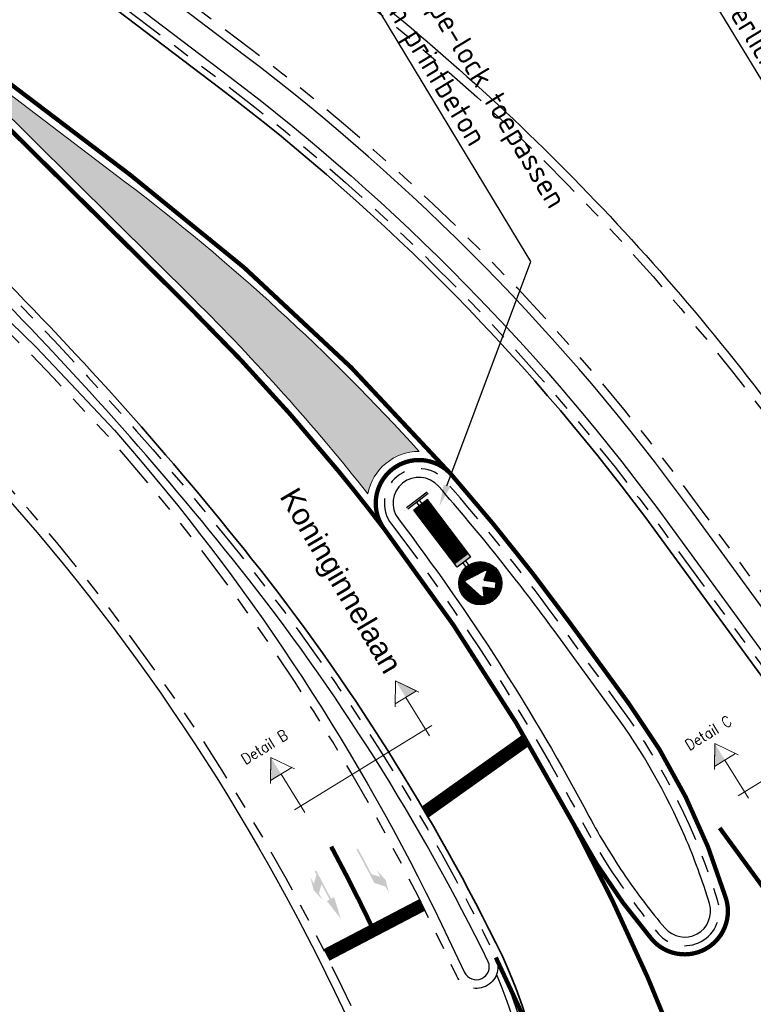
# Model space of a CAD drawing. Header units: metres. Extents: x 197458 to 198063, y 355297 to 355533.
# Tile 10 of 16: x 197523 to 197540, y 355361 to 355384. Entities that reach past the tile are written whole.
import ezdxf
from ezdxf import colors
from ezdxf.entities.mleader import LeaderData, LeaderLine
from ezdxf.enums import TextEntityAlignment as Align
from ezdxf.math import Vec2, Vec3

# ---------------------------------------------------------------- set-up
doc = ezdxf.new("R2010")
doc.units = ezdxf.units.M
doc.linetypes.add('VH-TROTTOIRBAND_130-150', pattern=[15, 5, -2, 2, -2, 2, -2])
doc.linetypes.add('VW-1-1_STREEP', pattern=[2, 1, -1])
for name, color, linetype, lineweight in [('N-WE-VH-GOOT_TEGEL-G', 170, 'Continuous', 35), ('N-WE-VW-MARKERING-STOPSTREEP-G', 255, 'Continuous', 0), ('N-WE-VW-MARKERING-SYMBOOL-S', 255, 'Continuous', 0), ('N-WE-VW-MARKERING-VLAKVULLING-S', 255, 'Continuous', 0), ('N-WE-VW-MARKERING_LANGS_STREEP_0.5_0.5-G', 255, 'VW-1-1_STREEP', 13), ('N-WE-VW-MARKERING_LANGS_STREEP_11-G', 255, 'VW-1-1_STREEP', 13), ('X-XX-AL-AANKLEDING-T25', 7, 'Continuous', 25), ('X-XX-AL-T25', 7, 'Continuous', 25)]:
    doc.layers.add(name, color=color, linetype=linetype, lineweight=lineweight)
for name, color, linetype in [('N-WE-VH-KANTOPSLUITING_STREKLAAG-G', 7, 'Continuous'), ('N-WE-VW-MARKERING_ONONDERBROKEN-G', 255, 'Continuous'), ('N-XX-VH-KANTOPSLUITING_TROTTOIRBAND_180_200_250-G', 7, 'Continuous'), ('N-XX-VH-KANTOPSLUITING_TROTTOIRBAND_INRITVERLOOPBAND-G', 10, 'Continuous'), ('N-XX-VH-KANTOPSLUITING_VOORKANTBAND-G', 7, 'VH-TROTTOIRBAND_130-150'), ('X-XX-AL-DWARSPROFIEL-G', 7, 'Continuous'), ('Z_WEG_Z_VERKEERSB', 7, 'Continuous')]:
    doc.layers.add(name, color=color, linetype=linetype)
doc.styles.add('NLCS-ISO-M200-T25', font='NLCS-ISO.ttf', dxfattribs={"height": 0.5})
doc.styles.add('NLCS_ISO', font='arial.ttf')
doc.styles.add('ROMANS1_200_50', font='romans.shx', dxfattribs={"width": 0.9, "height": 1})
pattern_1 = [(270, (0, 0), (0.00625, -1.148106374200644e-18), [])]

# ---------------------------------------------------------------- blocks, each defined once
blk = doc.blocks.new('LAPYL')
at = {"layer": 'N-WE-VW-MARKERING-SYMBOOL-S', "linetype": 'Continuous', "lineweight": 0}
blk.add_hatch(color=256, dxfattribs=at).paths.add_polyline_path([(0.1200999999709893, -0.02989999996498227), (-1.455191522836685e-11, 0), (0.06959999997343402, 2.91038304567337e-11), (0.1453999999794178, 0.07540000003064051), (0.4998999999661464, 0.07550000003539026), (0.4998999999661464, 0.06050000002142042), (0.2299999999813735, 0.06000000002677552), (0.1700999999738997, 2.91038304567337e-11), (0.2400999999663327, 0.0001000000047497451)])
blk = doc.blocks.new('RDRAPY')
at = {"layer": 'N-WE-VW-MARKERING-SYMBOOL-S', "linetype": 'Continuous', "lineweight": 0}
blk.add_hatch(color=256, dxfattribs=at).paths.add_polyline_path([(0.2049000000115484, -0.03899999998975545), (1.455191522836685e-11, 0), (0.2054000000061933, 0.03740000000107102), (0.2053000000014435, 0.007500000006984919), (0.3643000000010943, 0.007800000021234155), (0.3040000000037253, 0.0679000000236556), (0.2343000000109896, 0.0679000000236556), (0.354300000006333, 0.09789999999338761), (0.4743000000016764, 0.06799999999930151), (0.4043000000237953, 0.0679000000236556), (0.4644000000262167, 0.0079000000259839), (0.5001000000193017, 0.007600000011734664), (0.5001000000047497, -0.007500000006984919), (0.2049000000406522, -0.007500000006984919)])
blk = doc.blocks.new('*U22')
at = {"layer": 'X-XX-AL-DWARSPROFIEL-G', "lineweight": 9}
for p, q in [((-13.07828109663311, 2.632199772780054), (-13.7241823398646, 1.613588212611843)), ((-13.07828109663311, 2.632199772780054), (-13.65243682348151, 1.728419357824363)), ((-13.07828109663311, 2.632199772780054), (-12.43237985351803, 1.613588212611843)), ((-6.312314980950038, 2.632199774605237), (-6.958216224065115, 1.613588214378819)), ((-6.312314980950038, 2.632199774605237), (-5.738159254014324, 1.728419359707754)), ((-6.312314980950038, 2.632199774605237), (-5.666413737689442, 1.613588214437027)), ((-13.07828109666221, 1.728419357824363), (-13.078281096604, -0.3513512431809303)), ((-6.312314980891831, 1.728419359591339), (-6.312314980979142, -0.3513512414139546))]:
    blk.add_line(p, q, dxfattribs=at)
at = {"layer": 'X-XX-AL-DWARSPROFIEL-G', "lineweight": 9, "flags": 128}
for points in [[(-13.65243682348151, 1.728419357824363), (-12.50519424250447, 1.728419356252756)], [(-5.738159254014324, 1.728419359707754), (-6.885401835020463, 1.72841935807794)]]:
    blk.add_lwpolyline(points, dxfattribs=at)
at = {"layer": 'X-XX-AL-DWARSPROFIEL-G', "lineweight": 9}
blk.add_lwpolyline([(-5.96775329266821, 2.37907854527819e-09), (-13.42284278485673, 3.210645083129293e-10)], dxfattribs=at)
for points in [[(-13.07828109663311, 2.632199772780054), (-13.07828109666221, 1.728419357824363), (-13.65243682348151, 1.728419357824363)], [(-6.312314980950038, 2.632199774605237), (-6.312314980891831, 1.728419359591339), (-5.738159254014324, 1.728419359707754)]]:
    blk.add_solid(points, dxfattribs=at)
at = {"layer": 'X-XX-AL-DWARSPROFIEL-G', "lineweight": 9, "style": 'ROMANS1_200_50', "width": 0.9}
for tag, p in [('DP_L', (-13.07828109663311, 2.801020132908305)), ('DP_R', (-6.312314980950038, 2.801020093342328))]:
    blk.add_attdef(tag, text='', height=0.4999999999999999, rotation=359.9998887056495, dxfattribs=at).set_placement(p, align=Align.BOTTOM_CENTER)
blk = doc.blocks.new('D02ro_BB22')
h = blk.add_hatch()
h.set_pattern_fill('LINE', color=170, scale=0.05, angle=-90.00000000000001, style=0)
h.set_pattern_definition(pattern_1)
h.paths.add_polyline_path([(1.331655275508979, -0.2032722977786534), (1.341390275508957, -0.1971140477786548), (1.350806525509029, -0.1904787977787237), (1.359904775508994, -0.1833672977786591), (1.368685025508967, -0.175778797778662), (1.377146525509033, -0.1677140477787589), (1.385211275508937, -0.1592525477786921), (1.392799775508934, -0.1504722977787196), (1.399911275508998, -0.1413740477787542), (1.406546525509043, -0.1319577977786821), (1.412704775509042, -0.1222227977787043), (1.418387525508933, -0.1121697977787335), (1.423593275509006, -0.1017987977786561), (1.428322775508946, -0.0911090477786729), (1.432533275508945, -0.08020554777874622), (1.43618202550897, -0.06919104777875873), (1.439269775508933, -0.05806704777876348), (1.441796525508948, -0.04683279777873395), (1.44376152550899, -0.03548754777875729), (1.445164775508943, -0.02403279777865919), (1.446007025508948, -0.01246779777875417), (1.446287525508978, -0.0007925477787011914), (1.446007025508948, 0.01088270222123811), (1.445164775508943, 0.0224477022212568), (1.44376152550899, 0.03390245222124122), (1.441796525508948, 0.04524770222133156), (1.439269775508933, 0.05648195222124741), (1.43618202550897, 0.06760595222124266), (1.432533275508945, 0.07862045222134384), (1.428322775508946, 0.08952395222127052), (1.423593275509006, 0.1002137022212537), (1.418387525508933, 0.1105847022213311), (1.412704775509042, 0.1206377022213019), (1.406546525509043, 0.1303727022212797), (1.399911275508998, 0.1397889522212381), (1.392799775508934, 0.1488872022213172), (1.385211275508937, 0.1576674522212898), (1.377146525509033, 0.1661289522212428), (1.368685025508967, 0.1741937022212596), (1.359904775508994, 0.1817822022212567), (1.350806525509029, 0.1888937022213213), (1.341390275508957, 0.1955289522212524), (1.331655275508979, 0.201687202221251), (1.321602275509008, 0.2073699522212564), (1.311231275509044, 0.2125757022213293), (1.300541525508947, 0.2173052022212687), (1.289638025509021, 0.2215157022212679), (1.278623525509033, 0.2251644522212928), (1.267499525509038, 0.2282522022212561), (1.256265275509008, 0.2307789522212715), (1.244920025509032, 0.2327439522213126), (1.233465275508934, 0.2341472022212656), (1.221900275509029, 0.2349894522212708), (1.210225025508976, 0.2352699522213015), (1.198549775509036, 0.2349894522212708), (1.186984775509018, 0.2341472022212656), (1.175530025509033, 0.2327439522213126), (1.164184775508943, 0.2307789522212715), (1.152950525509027, 0.2282522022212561), (1.141826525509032, 0.2251644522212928), (1.130812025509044, 0.2215157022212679), (1.119908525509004, 0.2173052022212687), (1.109218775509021, 0.2125757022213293), (1.098847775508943, 0.2073699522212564), (1.088794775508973, 0.201687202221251), (1.079059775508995, 0.1955289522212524), (1.069643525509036, 0.1888937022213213), (1.060545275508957, 0.1817822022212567), (1.051765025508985, 0.1741937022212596), (1.043303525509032, 0.1661289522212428), (1.035238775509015, 0.1576674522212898), (1.027650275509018, 0.1488872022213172), (1.020538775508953, 0.1397889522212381), (1.013903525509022, 0.1303727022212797), (1.007745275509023, 0.1206377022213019), (1.002062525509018, 0.1105847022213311), (0.9968567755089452, 0.1002137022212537), (0.9921272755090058, 0.08952395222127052), (0.9879167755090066, 0.07862045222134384), (0.9842680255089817, 0.06760595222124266), (0.9811802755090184, 0.05648195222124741), (0.978653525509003, 0.04524770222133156), (0.9766885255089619, 0.03390245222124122), (0.9752852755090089, 0.0224477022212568), (0.9744430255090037, 0.01088270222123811), (0.974162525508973, -0.0007925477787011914), (0.9744430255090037, -0.01246779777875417), (0.9752852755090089, -0.02403279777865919), (0.9766885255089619, -0.03548754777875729), (0.978653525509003, -0.04683279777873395), (0.9811802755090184, -0.05806704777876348), (0.9842680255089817, -0.06919104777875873), (0.9879167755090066, -0.08020554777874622), (0.9921272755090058, -0.0911090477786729), (0.9968567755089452, -0.1017987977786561), (1.002062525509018, -0.1121697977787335), (1.007745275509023, -0.1222227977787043), (1.013903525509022, -0.1319577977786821), (1.020538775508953, -0.1413740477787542), (1.027650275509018, -0.1504722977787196), (1.035238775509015, -0.1592525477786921), (1.043303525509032, -0.1677140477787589), (1.051765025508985, -0.175778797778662), (1.060545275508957, -0.1833672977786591), (1.069643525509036, -0.1904787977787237), (1.079059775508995, -0.1971140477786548), (1.088794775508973, -0.2032722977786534), (1.098847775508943, -0.2089550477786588), (1.109218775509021, -0.2141607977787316), (1.119908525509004, -0.2188902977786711), (1.130812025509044, -0.2231007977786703), (1.141826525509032, -0.2267495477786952), (1.152950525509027, -0.2298372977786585), (1.164184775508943, -0.2323640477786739), (1.175530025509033, -0.234329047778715), (1.186984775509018, -0.235732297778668), (1.198549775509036, -0.2365745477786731), (1.210225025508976, -0.2368550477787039), (1.221900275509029, -0.2365745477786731), (1.233465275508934, -0.235732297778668), (1.244920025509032, -0.234329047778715), (1.256265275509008, -0.2323640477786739), (1.267499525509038, -0.2298372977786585), (1.278623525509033, -0.2267495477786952), (1.289638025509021, -0.2231007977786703), (1.300541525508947, -0.2188902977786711), (1.311231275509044, -0.2141607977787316), (1.321602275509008, -0.2089550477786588)])
h.paths.add_polyline_path([(1.09744151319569, -0.1306704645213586), (1.094347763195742, -0.1309517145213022), (1.09126601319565, -0.1306352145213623), (1.088278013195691, -0.1297209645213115), (1.085535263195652, -0.1282562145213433), (1.08314501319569, -0.1262874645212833), (1.081176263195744, -0.1238972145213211), (1.079711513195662, -0.1211544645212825), (1.078797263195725, -0.1181664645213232), (1.078480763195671, -0.1150847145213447), (1.078762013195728, -0.1119909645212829), (1.123762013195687, 0.1346885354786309), (1.124626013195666, 0.1376420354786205), (1.12609376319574, 0.1403607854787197), (1.12808651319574, 0.142739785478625), (1.130524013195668, 0.1446732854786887), (1.133295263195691, 0.1460997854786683), (1.136289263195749, 0.1469585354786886), (1.13938601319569, 0.1472247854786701), (1.142464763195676, 0.1468767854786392), (1.145418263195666, 0.1459392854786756), (1.148137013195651, 0.1444392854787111), (1.150498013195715, 0.1424405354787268), (1.152379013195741, 0.1400090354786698), (1.206402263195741, 0.05296253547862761), (1.307230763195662, 0.1537670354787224), (1.363199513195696, 0.09779828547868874), (1.262395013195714, -0.003030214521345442), (1.349441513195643, -0.05705346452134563), (1.3518730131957, -0.05893446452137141), (1.353871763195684, -0.06129546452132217), (1.355371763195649, -0.06401421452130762), (1.356309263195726, -0.06696771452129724), (1.356657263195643, -0.07004646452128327), (1.356391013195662, -0.07314321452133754), (1.355532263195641, -0.07613721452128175), (1.354105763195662, -0.07890846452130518), (1.352172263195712, -0.08134596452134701), (1.349793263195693, -0.08333871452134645), (1.347074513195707, -0.08480646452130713), (1.344121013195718, -0.0856704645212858)], flags=16)
h = blk.add_hatch()
h.set_pattern_fill('LINE', color=50, scale=0.05, angle=-90.00000000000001, style=0)
h.set_pattern_definition(pattern_1)
h.paths.add_polyline_path([(0.8499999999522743, -0.1000000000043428), (0.849999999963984, 0.09999999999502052), (0.07000000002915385, 0.09999999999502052), (0.07000000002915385, -0.0999999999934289)])
for p, q in [((-5.798028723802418e-12, 0.1500000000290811), (5.798028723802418e-12, -0.1500000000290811)), ((0.01999999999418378, 0.1500000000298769), (0.02000000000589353, -0.1500000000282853)), ((0.01999999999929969, 0.01953125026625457), (0.07000000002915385, 0.01953125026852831)), ((0.8999999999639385, 0.09999999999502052), (0.07000000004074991, 0.09999999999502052)), ((0.07000000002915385, 0.1000000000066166), (0.07000000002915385, -0.100000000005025)), ((0.849999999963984, 0.1000000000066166), (0.8499999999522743, -0.0999999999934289)), ((0.8999999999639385, 0.1000000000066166), (0.8999999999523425, -0.0999999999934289)), ((0.8999999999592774, 0.01953125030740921), (0.9607249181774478, 0.01953125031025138)), ((0.02000000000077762, -0.01953124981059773), (0.07000000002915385, -0.01953124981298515)), ((0.8999999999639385, -0.100000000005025), (0.07000000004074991, -0.0999999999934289)), ((0.8999999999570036, -0.01953124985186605), (0.960724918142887, -0.01953124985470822))]:
    blk.add_line(p, q)
for points in [[(1.446287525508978, -0.0007925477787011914), (1.446007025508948, -0.01246779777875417), (1.445164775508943, -0.02403279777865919), (1.44376152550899, -0.03548754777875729), (1.441796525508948, -0.04683279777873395), (1.439269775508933, -0.05806704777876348), (1.43618202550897, -0.06919104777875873), (1.432533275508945, -0.08020554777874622), (1.428322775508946, -0.0911090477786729), (1.423593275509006, -0.1017987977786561), (1.418387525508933, -0.1121697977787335), (1.412704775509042, -0.1222227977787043), (1.406546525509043, -0.1319577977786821), (1.399911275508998, -0.1413740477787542), (1.392799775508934, -0.1504722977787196), (1.385211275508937, -0.1592525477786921), (1.377146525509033, -0.1677140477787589), (1.368685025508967, -0.175778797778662), (1.359904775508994, -0.1833672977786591), (1.350806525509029, -0.1904787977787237), (1.341390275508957, -0.1971140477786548), (1.331655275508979, -0.2032722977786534), (1.321602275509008, -0.2089550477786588), (1.311231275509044, -0.2141607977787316), (1.300541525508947, -0.2188902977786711), (1.289638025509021, -0.2231007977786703), (1.278623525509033, -0.2267495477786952), (1.267499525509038, -0.2298372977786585), (1.256265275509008, -0.2323640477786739), (1.244920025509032, -0.234329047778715), (1.233465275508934, -0.235732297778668), (1.221900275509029, -0.2365745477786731), (1.210225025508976, -0.2368550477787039), (1.198549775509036, -0.2365745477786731), (1.186984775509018, -0.235732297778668), (1.175530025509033, -0.234329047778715), (1.164184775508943, -0.2323640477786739), (1.152950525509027, -0.2298372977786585), (1.141826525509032, -0.2267495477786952), (1.130812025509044, -0.2231007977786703), (1.119908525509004, -0.2188902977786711), (1.109218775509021, -0.2141607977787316), (1.098847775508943, -0.2089550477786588), (1.088794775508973, -0.2032722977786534), (1.079059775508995, -0.1971140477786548), (1.069643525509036, -0.1904787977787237), (1.060545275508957, -0.1833672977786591), (1.051765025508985, -0.175778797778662), (1.043303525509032, -0.1677140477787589), (1.035238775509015, -0.1592525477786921), (1.027650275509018, -0.1504722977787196), (1.020538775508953, -0.1413740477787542), (1.013903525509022, -0.1319577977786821), (1.007745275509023, -0.1222227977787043), (1.002062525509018, -0.1121697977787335), (0.9968567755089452, -0.1017987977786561), (0.9921272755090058, -0.0911090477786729), (0.9879167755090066, -0.08020554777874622), (0.9842680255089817, -0.06919104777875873), (0.9811802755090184, -0.05806704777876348), (0.978653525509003, -0.04683279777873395), (0.9766885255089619, -0.03548754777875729), (0.9752852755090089, -0.02403279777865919), (0.9744430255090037, -0.01246779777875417), (0.974162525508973, -0.0007925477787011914), (0.9744430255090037, 0.01088270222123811), (0.9752852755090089, 0.0224477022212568), (0.9766885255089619, 0.03390245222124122), (0.978653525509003, 0.04524770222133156), (0.9811802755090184, 0.05648195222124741), (0.9842680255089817, 0.06760595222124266), (0.9879167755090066, 0.07862045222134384), (0.9921272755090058, 0.08952395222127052), (0.9968567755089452, 0.1002137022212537), (1.002062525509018, 0.1105847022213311), (1.007745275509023, 0.1206377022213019), (1.013903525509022, 0.1303727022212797), (1.020538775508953, 0.1397889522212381), (1.027650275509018, 0.1488872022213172), (1.035238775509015, 0.1576674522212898), (1.043303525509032, 0.1661289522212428), (1.051765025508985, 0.1741937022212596), (1.060545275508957, 0.1817822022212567), (1.069643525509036, 0.1888937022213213), (1.079059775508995, 0.1955289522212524), (1.088794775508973, 0.201687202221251), (1.098847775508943, 0.2073699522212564), (1.109218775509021, 0.2125757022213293), (1.119908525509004, 0.2173052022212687), (1.130812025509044, 0.2215157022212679), (1.141826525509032, 0.2251644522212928), (1.152950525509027, 0.2282522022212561), (1.164184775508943, 0.2307789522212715), (1.175530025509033, 0.2327439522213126), (1.186984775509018, 0.2341472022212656), (1.198549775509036, 0.2349894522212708), (1.210225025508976, 0.2352699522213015), (1.221900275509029, 0.2349894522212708), (1.233465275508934, 0.2341472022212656), (1.244920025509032, 0.2327439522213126), (1.256265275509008, 0.2307789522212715), (1.267499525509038, 0.2282522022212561), (1.278623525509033, 0.2251644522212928), (1.289638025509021, 0.2215157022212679), (1.300541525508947, 0.2173052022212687), (1.311231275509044, 0.2125757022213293), (1.321602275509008, 0.2073699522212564), (1.331655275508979, 0.201687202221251), (1.341390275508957, 0.1955289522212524), (1.350806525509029, 0.1888937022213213), (1.359904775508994, 0.1817822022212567), (1.368685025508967, 0.1741937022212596), (1.377146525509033, 0.1661289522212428), (1.385211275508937, 0.1576674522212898), (1.392799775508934, 0.1488872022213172), (1.399911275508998, 0.1397889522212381), (1.406546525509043, 0.1303727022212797), (1.412704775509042, 0.1206377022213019), (1.418387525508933, 0.1105847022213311), (1.423593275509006, 0.1002137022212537), (1.428322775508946, 0.08952395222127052), (1.432533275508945, 0.07862045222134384), (1.43618202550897, 0.06760595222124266), (1.439269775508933, 0.05648195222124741), (1.441796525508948, 0.04524770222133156), (1.44376152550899, 0.03390245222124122), (1.445164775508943, 0.0224477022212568), (1.446007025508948, 0.01088270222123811), (1.446287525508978, -0.0007925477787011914)], [(1.206402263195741, 0.05296253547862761), (1.307230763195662, 0.1537670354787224), (1.363199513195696, 0.09779828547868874), (1.262395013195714, -0.003030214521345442), (1.349441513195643, -0.05705346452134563), (1.3518730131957, -0.05893446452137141), (1.353871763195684, -0.06129546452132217), (1.355371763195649, -0.06401421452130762), (1.356309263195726, -0.06696771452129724), (1.356657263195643, -0.07004646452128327), (1.356391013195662, -0.07314321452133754), (1.355532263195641, -0.07613721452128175), (1.354105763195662, -0.07890846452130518), (1.352172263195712, -0.08134596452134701), (1.349793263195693, -0.08333871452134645), (1.347074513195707, -0.08480646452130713), (1.344121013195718, -0.0856704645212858), (1.09744151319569, -0.1306704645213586), (1.094347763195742, -0.1309517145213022), (1.09126601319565, -0.1306352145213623), (1.088278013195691, -0.1297209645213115), (1.085535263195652, -0.1282562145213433), (1.08314501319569, -0.1262874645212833), (1.081176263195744, -0.1238972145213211), (1.079711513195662, -0.1211544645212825), (1.078797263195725, -0.1181664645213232), (1.078480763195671, -0.1150847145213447), (1.078762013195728, -0.1119909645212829), (1.123762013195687, 0.1346885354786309), (1.124626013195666, 0.1376420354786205), (1.12609376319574, 0.1403607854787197), (1.12808651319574, 0.142739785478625), (1.130524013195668, 0.1446732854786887), (1.133295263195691, 0.1460997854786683), (1.136289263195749, 0.1469585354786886), (1.13938601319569, 0.1472247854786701), (1.142464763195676, 0.1468767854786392), (1.145418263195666, 0.1459392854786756), (1.148137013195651, 0.1444392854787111), (1.150498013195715, 0.1424405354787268), (1.152379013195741, 0.1400090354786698), (1.206402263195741, 0.05296253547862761)]]:
    blk.add_lwpolyline(points, close=True)
blk.add_circle((1.209960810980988, 6.59383658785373e-12), 0.2499999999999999)
blk.add_solid([(0.8999999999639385, 0.1000000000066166), (0.8999999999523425, -0.0999999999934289), (0.849999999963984, 0.1000000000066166), (0.8499999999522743, -0.0999999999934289)])

msp = doc.modelspace()

# ---------------------------------------------------------------- hatches: boundary and pattern name
at = {"layer": 'N-WE-VW-MARKERING-VLAKVULLING-S'}
h = msp.add_hatch(color=256, dxfattribs=at)
h.dxf.hatch_style = 1
edge = h.paths.add_edge_path()
edge.add_arc((197531.8166471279, 355372.8893439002), 1.199999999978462, 89.84975651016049, 169.6039255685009, ccw=False)
edge.add_arc((197494.9141178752, 355340.6526670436), 49.79999999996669, 42.17668872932, 52.80955029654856)
edge.add_line((197525.0165414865, 355380.3248751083), (197520.0980413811, 355384.0569278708))
edge.add_line((197520.0980413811, 355384.0569278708), (197526.6168712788, 355377.5979287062))
edge.add_arc((197491.2841344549, 355341.9378991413), 50.20000000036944, 38.38014987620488, 45.264144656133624, ccw=False)

# ---------------------------------------------------------------- linework, layer by layer
at = {"layer": 'N-WE-VH-GOOT_TEGEL-G', "ltscale": 0.2, "flags": 128}
for points in [[(197525.9660482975, 355347.2737407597), (197529.4344513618, 355349.1676369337, 0.06333465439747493), (197531.5094698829, 355350.668836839, 0.3258541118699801), (197533.7445372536, 355362.4179108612, 0.05430046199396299), (197527.9473395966, 355371.6069566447, 0.02833294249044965), (197521.9081572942, 355378.3824041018), (197520.0618269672, 355380.1942538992), (197501.1529659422, 355397.2609456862)], [(197585.8093537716, 355379.8699379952), (197579.2274407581, 355376.2714243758), (197569.1373862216, 355370.7547925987), (197560.3634776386, 355365.9576806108), (197554.9682044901, 355363.0074070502, -0.01524781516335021), (197554.4163819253, 355362.7271560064, -0.1338855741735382), (197549.1562805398, 355361.8066782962, -0.2149365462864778), (197541.9027753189, 355365.9249735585), (197541.6078053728, 355366.3286971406), (197537.3286156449, 355372.1855982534, 0.07280727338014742), (197527.2100214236, 355382.489134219), (197521.1607671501, 355387.0791790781, -0.02124092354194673), (197517.8802881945, 355389.7953536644)]]:
    msp.add_lwpolyline(points, format="xyb", dxfattribs=at)
at = {"layer": 'N-WE-VH-KANTOPSLUITING_STREKLAAG-G', "flags": 128}
for points in [[(197533.6089539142, 355362.3537457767, -0.3258541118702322), (197531.4069170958, 355350.7783033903, -0.3258541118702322)], [(197533.6086737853, 355361.9909226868, -0.2695866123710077), (197532.4437227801, 355352.1576271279, -0.2695866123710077)]]:
    msp.add_lwpolyline(points, format="xyb", dxfattribs=at)
at = {"layer": 'N-WE-VW-MARKERING-STOPSTREEP-G', "const_width": 0.3, "flags": 128}
for points in [[(197531.9588566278, 355365.7496151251), (197534.2953995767, 355367.4135862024)], [(197531.8944797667, 355363.6042701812), (197529.6751105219, 355362.4430605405)]]:
    msp.add_lwpolyline(points, dxfattribs=at)
at = {"layer": 'N-WE-VW-MARKERING-VLAKVULLING-S'}
msp.add_lwpolyline([(197530.6363465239, 355373.1058860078, -0.3627559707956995), (197531.8197938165, 355374.0893397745, 0.04642792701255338), (197525.0165414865, 355380.3248751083), (197520.0980413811, 355384.0569278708), (197526.6168712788, 355377.5979287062, -0.03004613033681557)], format="xyb", close=True, dxfattribs=at)
at = {"layer": 'N-WE-VW-MARKERING_LANGS_STREEP_0.5_0.5-G', "ltscale": 0.5, "const_width": 0.1}
msp.add_lwpolyline([(197529.7868802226, 355364.9504754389, -0.01202389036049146), (197530.7680530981, 355363.0149056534, -0.01202389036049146)], format="xyb", dxfattribs=at)
at = {"layer": 'N-WE-VW-MARKERING_LANGS_STREEP_11-G', "const_width": 0.1, "flags": 128}
for points in [[(197551.0235604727, 355338.3995085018, 0.02180140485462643), (197548.6082881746, 355342.0272419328), (197545.8687499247, 355345.776831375, -0.02182007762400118), (197543.4515464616, 355349.4077592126), (197541.6654662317, 355352.3624252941, -0.009736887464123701), (197540.6907806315, 355354.0481145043, -0.0334321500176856), (197537.8584472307, 355360.0967886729, 0.02956730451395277), (197535.3943224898, 355365.4667093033)], [(197553.0859160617, 355339.5305724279, -0.01405251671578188), (197551.9986931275, 355342.1216642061), (197550.5542859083, 355345.8546977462, 0.03386423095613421), (197547.6918319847, 355351.9843612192, 0.009782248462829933), (197546.7127601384, 355353.677990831), (197544.9266799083, 355356.6326569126, 0.02182007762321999), (197542.5094764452, 355360.2635847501), (197538.7695503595, 355365.3823989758)], [(197539.3314920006, 355350.4243546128), (197539.0980925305, 355350.8104612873, -0.009736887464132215), (197538.0649257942, 355352.5972918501, -0.0334321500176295), (197535.0626523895, 355359.0088864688, 0.01960633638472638), (197533.5929312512, 355362.387645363, 0.01960633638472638)]]:
    msp.add_lwpolyline(points, format="xyb", dxfattribs=at)
at = {"layer": 'N-WE-VW-MARKERING_ONONDERBROKEN-G', "const_width": 0.1}
for points in [[(197529.9647597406, 355373.6208476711, 0.02593944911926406), (197526.476103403, 355377.4558568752), (197517.8027575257, 355386.0495975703), (197516.2233404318, 355387.4748699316, 0.02126468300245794), (197519.4975337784, 355384.7636375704), (197525.137434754, 355380.4842012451, -0.05096533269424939), (197532.5697599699, 355373.5472352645, 0.967270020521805), (197531.0214553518, 355372.2829858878, 0.008700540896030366), (197529.9424918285, 355373.6480338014)], [(197535.39432249, 355365.4667093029, 0.05364219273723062), (197537.1971706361, 355362.8116528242, 0.8134665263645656), (197538.9168114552, 355363.74817729, 0.08452349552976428), (197536.6707952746, 355368.2549523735), (197535.2864760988, 355370.1496616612, 0.02176119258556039), (197532.5697599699, 355373.5472352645, 0.9672700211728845), (197531.0214553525, 355372.2829858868, -0.04055845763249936), (197535.3943224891, 355365.4667093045)]]:
    msp.add_lwpolyline(points, format="xyb", close=True, dxfattribs=at)
at = {"layer": 'N-XX-VH-KANTOPSLUITING_TROTTOIRBAND_180_200_250-G', "flags": 128}
for points in [[(197523.164951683, 355390.3913009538), (197529.5372168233, 355385.5561623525, -0.07280727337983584), (197540.437287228, 355374.4568668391), (197546.3429561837, 355366.3738134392, 0.2549605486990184), (197548.7682299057, 355365.2304768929), (197549.5983744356, 355365.2793089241)], [(197518.1147460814, 355390.0552180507, 0.02124092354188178), (197521.3723303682, 355387.3579998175), (197527.4215846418, 355382.7679549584, -0.07280727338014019), (197537.6112221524, 355372.3920772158), (197541.8904118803, 355366.5351761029, 1), (197542.374880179, 355366.8891400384), (197538.0956904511, 355372.7460411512, 0.07280727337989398), (197527.7842644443, 355383.2459333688), (197522.1106339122, 355387.5509629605), (197521.2910648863, 355388.2912548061)], [(197521.4713639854, 355377.9462578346), (197522.9644062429, 355376.5015059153), (197523.5091086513, 355375.9232508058), (197524.7727616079, 355374.5817590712), (197525.1894263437, 355374.0961778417, -0.06535504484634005), (197532.3358283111, 355363.1559802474), (197532.8718373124, 355362.0409930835, 0.9773689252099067), (197533.4182617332, 355362.2884436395, 0.05418671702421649), (197527.6732968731, 355371.389239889, 0.02833294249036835), (197521.6604865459, 355378.1351002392, 0.02833294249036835)], [(197519.5086582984, 355375.904367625), (197520.604413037, 355374.8516428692), (197521.426164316, 355373.968866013, -0.07553972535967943), (197529.8609217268, 355361.6108545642), (197532.3145669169, 355356.506867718, -0.04865693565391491), (197532.6349174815, 355355.631646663)]]:
    msp.add_lwpolyline(points, format="xyb", dxfattribs=at)
at = {"layer": 'N-XX-VH-KANTOPSLUITING_TROTTOIRBAND_INRITVERLOOPBAND-G'}
for points in [[(197537.9647073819, 355365.1893964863, 0.05597908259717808), (197536.3478164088, 355368.0189764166), (197534.9634972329, 355369.9136857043, 0.02176119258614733), (197532.268514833, 355373.2840787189, 0.9672700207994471), (197531.3395320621, 355372.5255290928, -0.0405584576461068), (197535.7473821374, 355365.6547222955, 0.0279129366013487), (197536.5919991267, 355364.261968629, 0.02592623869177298)], [(197536.5919991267, 355364.261968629, 0.02569078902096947), (197537.5021543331, 355363.0704673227, 0.8134665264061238), (197538.5339388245, 355363.6323820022, 0.02840998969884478), (197537.9647073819, 355365.1893964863)]]:
    msp.add_lwpolyline(points, format="xyb", dxfattribs=at)
at = {"layer": 'N-XX-VH-KANTOPSLUITING_VOORKANTBAND-G', "ltscale": 0.2, "flags": 128}
for points in [[(197501.0524628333, 355397.1495943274), (197519.959, 355380.085), (197521.8020126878, 355378.2764167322, -0.02833294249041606), (197527.8298927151, 355371.5136494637, -0.05419167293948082), (197533.5999449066, 355362.3721824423, -0.9831642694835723), (197532.6915841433, 355361.95433978), (197532.155575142, 355363.0693269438, 0.06535504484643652), (197525.0376448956, 355373.9659380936), (197524.624, 355374.448), (197523.3635267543, 355375.7861161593), (197522.822, 355376.361), (197521.3322860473, 355377.8025312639), (197520.936, 355378.186), (197510.4955, 355387.614), (197500.5512456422, 355396.5938793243)], [(197525.8941608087, 355347.4053925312), (197529.362563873, 355349.2992887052, 0.06333465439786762), (197531.4069170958, 355350.7783033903, 0.3275398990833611), (197532.4948200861, 355356.5935210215), (197530.0411748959, 355361.6975078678, 0.07553993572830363), (197521.5725517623, 355374.1051338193), (197520.747, 355374.992), (197519.6472194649, 355376.0485924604), (197517.844, 355377.781), (197511.012, 355383.943), (197503.808, 355390.4405), (197498.9516599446, 355394.8203691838)], [(197523.0440584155, 355390.231974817), (197529.4163235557, 355385.3968362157, -0.07280727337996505), (197540.2757977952, 355374.3388788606), (197546.1814667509, 355366.2558254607, 0.2549605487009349), (197548.7799743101, 355365.0308220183), (197559.51, 355365.662), (197560.291518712, 355366.0892933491), (197569.065427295, 355370.886405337), (197579.1554826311, 355376.4030375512), (197585.7373968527, 355380.0015518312)], [(197517.9807701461, 355389.9067241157, 0.02124092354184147), (197521.2514371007, 355387.1986736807), (197527.3006913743, 355382.6086288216, -0.0728072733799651), (197537.4497327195, 355372.2740892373), (197541.7289224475, 355366.4171881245, 1), (197542.5363696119, 355367.0071280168), (197538.257179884, 355372.8640291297, 0.07280727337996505), (197527.9051577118, 355383.4052595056), (197522.2383443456, 355387.7051163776), (197521.4251257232, 355388.4396720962)]]:
    msp.add_lwpolyline(points, format="xyb", dxfattribs=at)
msp.add_lwpolyline([(197531.1804937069, 355372.4042574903, -0.04055845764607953), (197535.5708523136, 355365.5607157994, 0.05364219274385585), (197537.3496624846, 355362.9410600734, 0.8134665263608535), (197538.7253751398, 355363.6902796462, 0.08452349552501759), (197536.5093058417, 355368.1369643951), (197535.1249866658, 355370.0316736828, 0.0217611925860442), (197532.4191374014, 355373.4156569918, 0.9672700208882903), (197531.1804937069, 355372.4042574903)], format="xyb", close=True, dxfattribs=at)

# ---------------------------------------------------------------- block references
at = {"layer": 'N-WE-VW-MARKERING-SYMBOOL-S', "xscale": 2.5, "yscale": 2.5, "zscale": 2.5}
for name, p, rotation in [('LAPYL', (197531.1228571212, 355363.8733202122), 117.9354464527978), ('RDRAPY', (197530.0089060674, 355363.2817223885), 117.9516088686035)]:
    msp.add_blockref(name, p, dxfattribs=dict(at, rotation=rotation))
at = {"layer": 'X-XX-AL-DWARSPROFIEL-G'}
ref = msp.add_blockref('*U22', (197544.9151001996, 355369.6418356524), dxfattribs=dict(at, xscale=0.5, yscale=0.5, zscale=0.5, rotation=31.58986941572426))
ref.add_attrib('DP_L', 'Detail C', dxfattribs={"lineweight": 9, "height": 0.25, "rotation": 31.58975812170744, "style": 'ROMANS1_200_50', "width": 0.8999999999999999}).set_placement((197538.6112957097, 355367.4093848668), align=Align.BOTTOM_CENTER)
ref = msp.add_blockref('*U22', (197534.6525823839, 355369.3169538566), dxfattribs=dict(at, xscale=0.5, yscale=0.5, zscale=0.5, rotation=31.58986941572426))
ref.add_attrib('DP_L', 'Detail B', dxfattribs={"lineweight": 9, "height": 0.25, "rotation": 31.58975812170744, "style": 'ROMANS1_200_50', "width": 0.8999999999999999}).set_placement((197528.3487778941, 355367.084503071), align=Align.BOTTOM_CENTER)
at = {"layer": 'Z_WEG_Z_VERKEERSB', "xscale": 2, "yscale": 2, "zscale": 2, "rotation": 307.2608348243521}
msp.add_blockref('D02ro_BB22', (197531.7694083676, 355372.9653162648), dxfattribs=at)

# ---------------------------------------------------------------- texts
at = {"layer": 'X-XX-AL-AANKLEDING-T25', "style": 'NLCS_ISO'}
msp.add_text('Koninginnelaan', height=0.4999999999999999, rotation=300.4861387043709, dxfattribs=at).set_placement((197528.5810680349, 355373.0501631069))

# ---------------------------------------------------------------- leaders
at = {"layer": 'X-XX-AL-T25'}
ml = msp.add_multileader_mtext('Standard', dxfattribs=at)
ml.set_content('Nieuw verkeerslicht combineren \\Pmet nieuw verlichtingspunt', color=256, style='NLCS-ISO-M200-T25')
ml.set_leader_properties(color=256, linetype='ByLayer', lineweight=-1)
ml.build(insert=Vec2(0, 0))
ml.multileader.update_dxf_attribs({"text_left_attachment_type": 5, "text_right_attachment_type": 5, "dogleg_length": 0.5, "arrow_head_size": 0.5})
ctx = ml.context
ctx.base_point, ctx.char_height, ctx.arrow_head_size, ctx.landing_gap_size, ctx.plane_origin, ctx.plane_x_axis, ctx.plane_y_axis = Vec3(197536.917360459, 355387.3446790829), 0.5, 0.5, 0.18, Vec3(197553.9175876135, 355395.4466403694), Vec3(0.51732133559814, -0.8557912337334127), Vec3(0.8557912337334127, 0.51732133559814)
ctx.left_attachment, ctx.right_attachment = 5, 5
notes = []
notes.append((ctx, [(0, (1, 1, 0), (197542.2768094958, 355378.4786819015), (-0.51732133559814, 0.8557912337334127), 0.5, [(0, [(197541.0003090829, 355368.2657202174)], 0, [])])]))
ctx.mtext.insert, ctx.mtext.text_direction, ctx.mtext.rotation, ctx.mtext.flow_direction = Vec3(197538.2799019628, 355387.957996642), Vec3(0.51732133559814, -0.8557912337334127), 5.256106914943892, 5
ml = msp.add_multileader_mtext('Standard', dxfattribs=at)
ml.set_content('Pipe-lock toepassen\\Pin printbeton', color=256, style='NLCS-ISO-M200-T25')
ml.set_leader_properties(color=256, linetype='ByLayer', lineweight=-1)
ml.build(insert=Vec2(0, 0))
ml.multileader.update_dxf_attribs({"text_left_attachment_type": 5, "text_right_attachment_type": 5, "dogleg_length": 0.5, "arrow_head_size": 0.5})
ctx = ml.context
ctx.base_point, ctx.char_height, ctx.arrow_head_size, ctx.landing_gap_size, ctx.plane_origin, ctx.plane_x_axis, ctx.plane_y_axis = Vec3(197530.802148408, 355384.4382304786), 0.5, 0.5, 0.18, Vec3(197544.9437917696, 355395.7078177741), Vec3(0.51732133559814, -0.8557912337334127), Vec3(0.8557912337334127, 0.51732133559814)
ctx.left_attachment, ctx.right_attachment = 5, 5
notes.append((ctx, [(0, (1, 1, 0), (197534.4027049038, 355378.4819234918), (-0.51732133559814, 0.8557912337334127), 0.5, [(0, [(197532.2892106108, 355372.8242837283)], 0, [])])]))
ctx.mtext.insert, ctx.mtext.text_direction, ctx.mtext.rotation, ctx.mtext.flow_direction = Vec3(197532.1646899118, 355385.0515480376), Vec3(0.51732133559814, -0.8557912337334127), 5.256106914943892, 5
ml = msp.add_multileader_mtext('Standard', dxfattribs=at)
ml.set_content('Nieuw verkeerslicht combineren \\Pmet nieuw verlichtingspunt', color=256, style='NLCS-ISO-M200-T25')
ml.set_leader_properties(color=256, linetype='ByLayer', lineweight=-1)
ml.build(insert=Vec2(0, 0))
ml.multileader.update_dxf_attribs({"text_left_attachment_type": 5, "text_right_attachment_type": 5, "dogleg_length": 0.5, "arrow_head_size": 0.5})
ctx = ml.context
ctx.base_point, ctx.char_height, ctx.arrow_head_size, ctx.landing_gap_size, ctx.plane_origin, ctx.plane_x_axis, ctx.plane_y_axis = Vec3(197517.7676205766, 355364.3519179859), 0.5, 0.5, 0.18, Vec3(197533.6681564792, 355372.7118150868), Vec3(0.51732133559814, -0.8557912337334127), Vec3(0.8557912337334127, 0.51732133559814)
ctx.left_attachment, ctx.right_attachment = 5, 5
notes.append((ctx, [(0, (1, 1, 0), (197523.1270696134, 355355.4859208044), (-0.51732133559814, 0.8557912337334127), 0.5, [(0, [(197530.5475597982, 355359.2593148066)], 0, [])])]))
ctx.mtext.insert, ctx.mtext.text_direction, ctx.mtext.rotation, ctx.mtext.flow_direction = Vec3(197519.1301620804, 355364.965235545), Vec3(0.51732133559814, -0.8557912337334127), 5.256106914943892, 5
for ctx, leaders in notes:
    for number, flags, end, landing, length, lines in leaders:
        leader = LeaderData()
        leader.index, (leader.has_last_leader_line, leader.has_dogleg_vector, leader.attachment_direction) = number, flags
        leader.last_leader_point, leader.dogleg_vector, leader.dogleg_length = Vec3(end), Vec3(landing), length
        for number, points, colour, breaks in lines:
            line = LeaderLine()
            line.index, line.vertices, line.color, line.breaks = number, Vec3.list(points), colors.encode_raw_color(colour), breaks
            leader.lines.append(line)
        ctx.leaders.append(leader)

doc.saveas('drawing.dxf')
